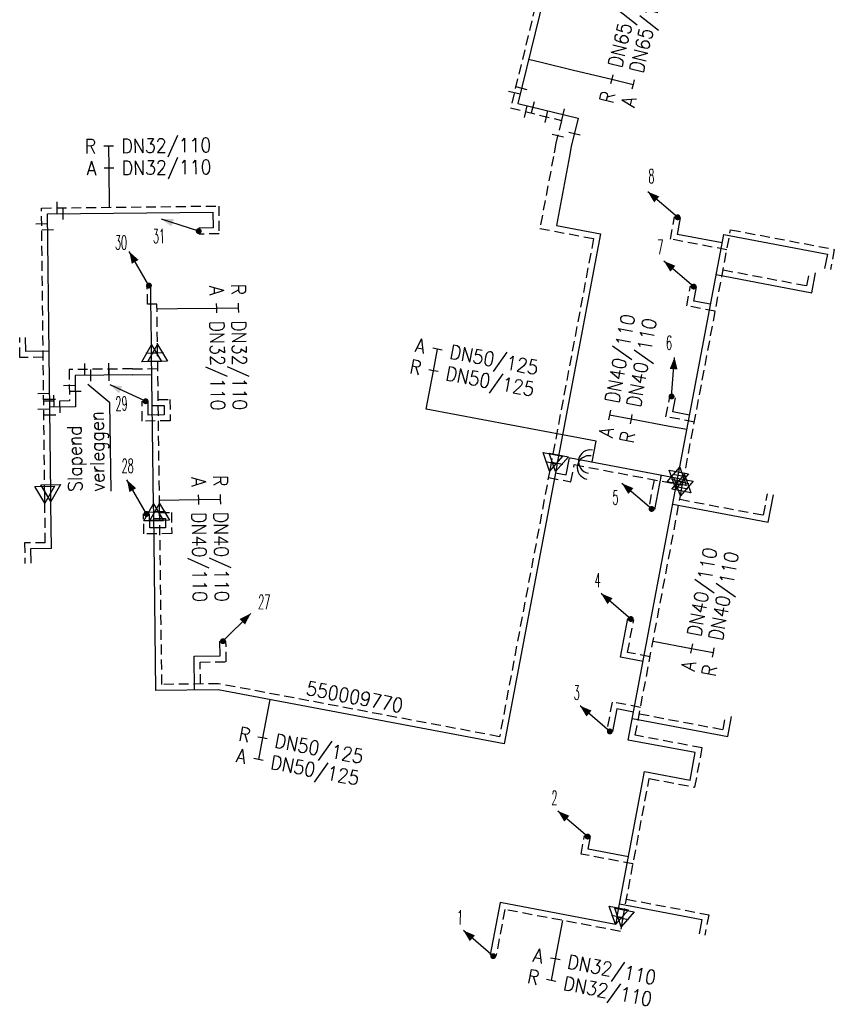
# Model space of a CAD drawing. Header units: millimetres. Extents: x 0 to 118212815, y 0 to 488348790.
# Tile 113 of 143: x 117443895 to 117495843, y 486824568 to 486887384. Entities that reach past the tile are written whole.
import ezdxf
from ezdxf.enums import TextEntityAlignment as Align

# ---------------------------------------------------------------- set-up
doc = ezdxf.new("R2010")
doc.units = ezdxf.units.MM
doc.header["$LTSCALE"] = 200
doc.linetypes.add('HIDDEN2', pattern=[4.7625, 3.175, -1.5875])
for name, color, linetype in [('WW-C-mof', 7, 'Continuous'), ('WW-C-stijgstrang', 7, 'Continuous'), ('WW-C-VERLOOP', 7, 'Continuous'), ('WW-C-zbocht', 7, 'Continuous'), ('WW-I-diam', 7, 'Continuous'), ('WW-I-info', 7, 'Continuous'), ('WW-L-aanvoer', 3, 'Continuous'), ('WW-L-retour', 3, 'HIDDEN2')]:
    doc.layers.add(name, color=color, linetype=linetype)
doc.styles.add('DIN17', font='ROMANS.SHX', dxfattribs={"width": 0.9})

# ---------------------------------------------------------------- blocks, each defined once
blk = doc.blocks.new('LR-styg')
at = {"color": 0, "lineweight": -3}
blk.add_line((0, 0), (2.5, 4.33), dxfattribs=at)
at = {"color": 0, "lineweight": -3, "const_width": 0.375}
blk.add_lwpolyline([(-0.19, 0, 1), (0.19, 0, 1)], format="xyb", close=True, dxfattribs=at)
at = {"color": 0, "lineweight": -3}
blk.add_solid([(2.5, 4.33), (1.32, 3.28), (2.18, 2.78)], dxfattribs=at)
at = {"color": 7, "linetype": 'ByBlock', "lineweight": -2, "style": 'DIN17', "width": 0.5}
blk.add_attdef('*1', text='', height=1.8, dxfattribs=at).set_placement((0, -2.5), align=Align.MIDDLE)
blk = doc.blocks.new('LR-mof')
at = {"color": 0, "linetype": 'ByBlock', "lineweight": -2}
blk.add_line((0, -0.75), (0, 0.75), dxfattribs=at)
blk = doc.blocks.new('LR-VERL')
at = {"color": 0, "linetype": 'ByBlock', "lineweight": -2}
blk.add_lwpolyline([(1.08, 0), (-1.08, -1.25), (-1.08, 1.25)], close=True, dxfattribs=at)
blk = doc.blocks.new('LR-DIAB2')
at = {"color": 0, "linetype": 'Continuous', "lineweight": -3}
blk.add_line((0, 5), (0, 7.8), dxfattribs=at)
at = {"color": 0, "lineweight": -3}
blk.add_line((0, 0), (0, 5), dxfattribs=at)
for points in [[(0.61, 7.8), (0, 7.8), (-0.61, 7.8)], [(0.61, 5), (0, 5), (-0.61, 5)]]:
    blk.add_lwpolyline(points, dxfattribs=at)
at = {"color": 1, "lineweight": -3, "style": 'DIN17', "width": 0.9}
for tag, p in [('*1', (-1.61, 7.8)), ('*2', (-1.61, 5.02))]:
    blk.add_attdef(tag, text='', height=1.8, dxfattribs=at).set_placement(p, align=Align.MIDDLE_RIGHT)
for tag, p in [('*11', (1.61, 7.8)), ('*12', (1.61, 5))]:
    blk.add_attdef(tag, text='', height=1.8, dxfattribs=at).set_placement(p, align=Align.MIDDLE_LEFT)
blk = doc.blocks.new('LR-zbocht')
at = {"color": 0, "linetype": 'ByBlock', "lineweight": -2}
blk.add_arc((1.5, 0), 1.5, 90, 270, dxfattribs=at)
blk = doc.blocks.new('LR-DIAO2')
at = {"color": 0, "lineweight": -3}
blk.add_line((0, 0), (0, -5), dxfattribs=at)
at = {"color": 0, "linetype": 'Continuous', "lineweight": -3}
blk.add_line((0, -5), (0, -7.8), dxfattribs=at)
at = {"color": 0, "lineweight": -3}
for points in [[(0.61, -5), (0, -5), (-0.61, -5)], [(0.61, -7.8), (0, -7.8), (-0.61, -7.8)]]:
    blk.add_lwpolyline(points, dxfattribs=at)
at = {"color": 1, "lineweight": -3, "style": 'DIN17', "width": 0.9}
for tag, p in [('*1', (-1.61, -5)), ('*2', (-1.61, -7.78))]:
    blk.add_attdef(tag, text='', height=1.8, dxfattribs=at).set_placement(p, align=Align.MIDDLE_RIGHT)
for tag, p in [('*11', (1.61, -5)), ('*12', (1.61, -7.8))]:
    blk.add_attdef(tag, text='', height=1.8, dxfattribs=at).set_placement(p, align=Align.MIDDLE_LEFT)
blk = doc.blocks.new('LR-hyp')
at = {"color": 7, "linetype": 'ByBlock', "lineweight": -3, "style": 'DIN17', "width": 0.9}
blk.add_attdef('*1', text='', height=1.8, dxfattribs=at).set_placement((0, 0), align=Align.MIDDLE)
at = {"color": 7, "linetype": 'ByBlock', "lineweight": -2, "style": 'DIN17', "width": 0.9, "flags": 1}
blk.add_attdef('*2', text='', height=1.8, dxfattribs=at).set_placement((0, -5), align=Align.MIDDLE)

msp = doc.modelspace()

# ---------------------------------------------------------------- linework, layer by layer
at = {"layer": 'WW-I-diam'}
for p, q in [((117476350, 486884870), (117477144, 486884676)), ((117477144, 486884676), (117479220, 486884171)), ((117452652, 486868935), (117453959, 486868951)), ((117480654, 486860492), (117469820, 486862535)), ((117486442, 486861233), (117485338, 486861441)), ((117480404, 486859166), (117480654, 486860492))]:
    msp.add_line(p, q, dxfattribs=at)
at = {"layer": 'WW-I-info', "lineweight": -3}
for p, q in [((117449651, 486862934), (117448235, 486864100)), ((117449722, 486857312), (117449651, 486862934))]:
    msp.add_line(p, q, dxfattribs=at)
at = {"layer": 'WW-L-aanvoer'}
for p, q in [((117477507, 486889620), (117475659, 486882032)), ((117475659, 486882032), (117479506, 486881095)), ((117479506, 486881095), (117479067, 486879292)), ((117479067, 486879292), (117478951, 486878677)), ((117478951, 486878677), (117478117, 486874255)), ((117485834, 486873688), (117486033, 486874742)), ((117478117, 486874255), (117480932, 486873724)), ((117480932, 486873724), (117478172, 486859091)), ((117488689, 486873149), (117485834, 486873688)), ((117485992, 486858851), (117488789, 486873677)), ((117488789, 486873677), (117495399, 486872430)), ((117495399, 486872430), (117495226, 486871511)), ((117488306, 486871119), (117494400, 486869969)), ((117494400, 486869969), (117494636, 486871224)), ((117452265, 486869476), (117452253, 486870417)), ((117486881, 486869432), (117487051, 486870335)), ((117452299, 486866834), (117452265, 486869476)), ((117487950, 486869230), (117486881, 486869432)), ((117452309, 486866101), (117452299, 486866834)), ((117452434, 486856391), (117452309, 486866101)), ((117451090, 486864728), (117452326, 486864744)), ((117485549, 486862359), (117485719, 486863259)), ((117452090, 486862160), (117452079, 486863057)), ((117452352, 486862765), (117453104, 486862774)), ((117453104, 486862774), (117453111, 486862174)), ((117453111, 486862174), (117452090, 486862160)), ((117486616, 486862158), (117485549, 486862359)), ((117478746, 486858347), (117478952, 486859439)), ((117478952, 486859439), (117479026, 486859426)), ((117479026, 486859426), (117485858, 486858137)), ((117478172, 486859091), (117478076, 486858584)), ((117485890, 486858306), (117485992, 486858851)), ((117478076, 486858584), (117474797, 486841196)), ((117478056, 486858477), (117478746, 486858347)), ((117484794, 486858338), (117484379, 486856138)), ((117485831, 486857994), (117485890, 486858306)), ((117485636, 486856963), (117485831, 486857994)), ((117482706, 486841430), (117485636, 486856963)), ((117491634, 486855334), (117491963, 486857074)), ((117452440, 486855952), (117452434, 486856391)), ((117485546, 486856482), (117491634, 486855334)), ((117452185, 486854962), (117452173, 486855858)), ((117452587, 486844588), (117452440, 486855952)), ((117452445, 486855553), (117453194, 486855563)), ((117453194, 486855563), (117453202, 486854975)), ((117453202, 486854975), (117452185, 486854962)), ((117482212, 486846710), (117482677, 486849176)), ((117456680, 486846802), (117456668, 486847731)), ((117455020, 486846780), (117456680, 486846802)), ((117455048, 486844620), (117455020, 486846780)), ((117483651, 486846438), (117482212, 486846710)), ((117456542, 486844639), (117452587, 486844588)), ((117474797, 486841196), (117456542, 486844639)), ((117481977, 486843410), (117481707, 486841982)), ((117483042, 486843209), (117481977, 486843410)), ((117482965, 486842798), (117489054, 486841650)), ((117489054, 486841650), (117489294, 486842925)), ((117486979, 486840624), (117482706, 486841430)), ((117486648, 486838867), (117486979, 486840624)), ((117481996, 486830180), (117483738, 486839416)), ((117483738, 486839416), (117486648, 486838867)), ((117480139, 486834455), (117480293, 486835272)), ((117482711, 486833970), (117480139, 486834455)), ((117474526, 486831056), (117473895, 486827715)), ((117481899, 486829666), (117474526, 486831056)), ((117482146, 486830972), (117487394, 486829982)), ((117481973, 486830057), (117481899, 486829666)), ((117481973, 486830057), (117481996, 486830180)), ((117487394, 486829982), (117487220, 486829059))]:
    msp.add_line(p, q, dxfattribs=at)
at = {"layer": 'WW-L-aanvoer', "lineweight": -3}
for p, q in [((117445668, 486874992), (117456211, 486875113)), ((117456211, 486875113), (117456223, 486874098)), ((117445872, 486857184), (117445668, 486874992)), ((117456223, 486874098), (117455310, 486874088)), ((117444286, 486866212), (117444275, 486867103)), ((117445769, 486866229), (117444286, 486866212)), ((117451090, 486864728), (117447433, 486864686)), ((117447433, 486864686), (117447456, 486862688)), ((117447456, 486862688), (117445809, 486862669)), ((117445880, 486856485), (117445872, 486857184)), ((117445913, 486853643), (117445880, 486856485)), ((117445913, 486853643), (117444589, 486853628)), ((117444589, 486853628), (117444600, 486852703))]:
    msp.add_line(p, q, dxfattribs=at)
at = {"layer": 'WW-L-retour'}
for p, q in [((117477228, 486890079), (117475200, 486881753)), ((117475200, 486881753), (117478445, 486880962)), ((117478445, 486880962), (117478090, 486879505)), ((117478090, 486879505), (117477932, 486878665)), ((117477932, 486878665), (117477065, 486874067)), ((117485390, 486873385), (117485660, 486874812)), ((117477065, 486874067), (117480488, 486873421)), ((117486366, 486858781), (117489233, 486873980)), ((117489233, 486873980), (117495843, 486872733)), ((117480488, 486873421), (117477790, 486859118)), ((117488992, 486872705), (117485390, 486873385)), ((117495843, 486872733), (117495599, 486871441)), ((117488750, 486871422), (117494097, 486870413)), ((117494097, 486870413), (117494263, 486871295)), ((117452046, 486869231), (117452031, 486870408)), ((117486437, 486869129), (117486678, 486870405)), ((117452648, 486869238), (117452046, 486869231)), ((117452679, 486866839), (117452648, 486869238)), ((117488253, 486868787), (117486437, 486869129)), ((117452689, 486866122), (117452679, 486866839)), ((117452814, 486856395), (117452689, 486866122)), ((117451086, 486865108), (117452702, 486865129)), ((117485105, 486862056), (117485346, 486863330)), ((117451715, 486861775), (117451699, 486863052)), ((117452727, 486863149), (117453479, 486863159)), ((117453479, 486863159), (117453496, 486861798)), ((117486919, 486861714), (117485105, 486862056)), ((117453496, 486861798), (117451715, 486861775)), ((117477790, 486859118), (117477703, 486858654)), ((117479049, 486857903), (117479255, 486858996)), ((117479255, 486858996), (117486161, 486857693)), ((117486189, 486857845), (117486366, 486858781)), ((117477703, 486858654), (117474494, 486841640)), ((117477613, 486858174), (117479049, 486857903)), ((117484350, 486858035), (117484005, 486856209)), ((117486010, 486856892), (117486130, 486857531)), ((117486130, 486857531), (117486189, 486857845)), ((117483150, 486841733), (117486010, 486856892)), ((117491331, 486855778), (117491589, 486857145)), ((117452820, 486855984), (117452814, 486856395)), ((117485989, 486856785), (117491331, 486855778)), ((117451809, 486854577), (117451793, 486855853)), ((117452962, 486844973), (117452820, 486855984)), ((117452820, 486855938), (117453570, 486855948)), ((117453570, 486855948), (117453587, 486854600)), ((117453587, 486854600), (117451809, 486854577)), ((117482656, 486847013), (117483051, 486849105)), ((117457065, 486846427), (117457048, 486847736)), ((117484095, 486846741), (117482656, 486847013)), ((117455405, 486846405), (117457065, 486846427)), ((117455423, 486845005), (117455405, 486846405)), ((117456575, 486845020), (117452962, 486844973)), ((117474494, 486841640), (117456575, 486845020)), ((117481674, 486843854), (117481334, 486842053)), ((117483486, 486843512), (117481674, 486843854)), ((117483408, 486843101), (117488751, 486842094)), ((117488751, 486842094), (117488921, 486842996)), ((117487423, 486840927), (117483150, 486841733)), ((117486951, 486838424), (117487423, 486840927)), ((117482358, 486830048), (117484041, 486838972)), ((117484041, 486838972), (117486951, 486838424)), ((117479695, 486834152), (117479920, 486835342)), ((117483014, 486833526), (117479695, 486834152)), ((117482589, 486831275), (117487837, 486830285)), ((117474829, 486830613), (117474269, 486827644)), ((117482202, 486829222), (117474829, 486830613)), ((117482346, 486829987), (117482202, 486829222)), ((117482346, 486829987), (117482358, 486830048)), ((117487837, 486830285), (117487593, 486828989))]:
    msp.add_line(p, q, dxfattribs=at)
at = {"layer": 'WW-L-retour', "lineweight": -3}
for p, q in [((117445284, 486875368), (117456587, 486875498)), ((117445494, 486857079), (117445284, 486875368)), ((117456587, 486875498), (117456607, 486873722)), ((117456607, 486873722), (117455315, 486873708)), ((117443910, 486865828), (117443895, 486867099)), ((117445393, 486865845), (117443910, 486865828)), ((117451086, 486865108), (117447048, 486865061)), ((117447048, 486865061), (117447071, 486863063)), ((117447071, 486863063), (117445425, 486863044)), ((117445501, 486856465), (117445494, 486857079)), ((117445529, 486854019), (117445501, 486856465)), ((117445529, 486854019), (117444205, 486854003)), ((117444205, 486854003), (117444220, 486852699))]:
    msp.add_line(p, q, dxfattribs=at)

# ---------------------------------------------------------------- block references
at = {"layer": 'WW-C-mof'}
for p, xscale, yscale, zscale, rotation in [((117475436, 486882724), 500.0000000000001, 500.0000000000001, 500.0000000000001, 76.31251255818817), ((117475895, 486883004), 500, 500, 500, 76.31251255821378), ((117476630, 486881796), 500.0000000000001, 500.0000000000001, 500.0000000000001, 346.3125167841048), ((117476171, 486881516), 500.0000000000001, 500.0000000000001, 500.0000000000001, 346.3125167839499), ((117477474, 486881199), 500.0000000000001, 500.0000000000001, 500.0000000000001, 166.3125167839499), ((117478535, 486881332), 500, 500, 500, 166.3125167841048), ((117479270, 486880124), 500, 500, 500, 256.312512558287), ((117478209, 486879991), 500, 500, 500, 256.3125125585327), ((117452309, 486866101), 500, 500, 500, 90.7408), ((117452689, 486866122), 500, 500, 500, 90.7408), ((117477790, 486859118), 500, 500, 500, 259.3183999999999), ((117478172, 486859091), 500, 500, 500, 259.3183999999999), ((117485890, 486858306), 500.0000000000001, 500.0000000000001, 500.0000000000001, 79.3184), ((117485831, 486857994), 500, 500, 500, 259.3183999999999), ((117486130, 486857531), 500, 500, 500, 259.3183999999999), ((117486189, 486857845), 500.0000000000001, 500.0000000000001, 500.0000000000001, 79.3184), ((117452440, 486855952), 500, 500, 500, 90.7408), ((117452820, 486855984), 500, 500, 500, 90.7408), ((117481996, 486830180), 500, 500, 500, 259.3183999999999), ((117482358, 486830048), 500, 500, 500, 259.3183999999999)]:
    msp.add_blockref('LR-mof', p, dxfattribs=dict(at, xscale=xscale, yscale=yscale, zscale=zscale, rotation=rotation))
at = {"layer": 'WW-C-mof', "lineweight": -3}
for p, xscale, yscale, zscale, rotation in [((117446284, 486875379), 500, 500, 500, 0.6572525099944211), ((117446668, 486875004), 500, 500, 500, 0.6572525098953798), ((117445295, 486874368), 500.0000000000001, 500.0000000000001, 500.0000000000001, 270.6572525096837), ((117445680, 486873992), 500.0000000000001, 500.0000000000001, 500.0000000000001, 270.6572525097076), ((117448048, 486865073), 500, 500, 500, 0.6572525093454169), ((117448433, 486864697), 499.9999999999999, 499.9999999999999, 499.9999999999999, 0.6572525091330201), ((117447060, 486864061), 500, 500, 500, 270.6572525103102), ((117445419, 486863544), 500.0000000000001, 500.0000000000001, 500.0000000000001, 270.6572525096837), ((117445804, 486863169), 500.0000000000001, 500.0000000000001, 500.0000000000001, 270.6572525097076), ((117446080, 486863052), 499.9999999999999, 499.9999999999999, 499.9999999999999, 0.6572525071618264), ((117447444, 486863686), 500, 500, 500, 270.6572525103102), ((117445431, 486862544), 500.0000000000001, 500.0000000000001, 500.0000000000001, 270.6572525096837), ((117446464, 486862676), 499.9999999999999, 499.9999999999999, 499.9999999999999, 0.657252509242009), ((117445815, 486862169), 500.0000000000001, 500.0000000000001, 500.0000000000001, 270.6572525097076)]:
    msp.add_blockref('LR-mof', p, dxfattribs=dict(at, xscale=xscale, yscale=yscale, zscale=zscale, rotation=rotation))
at = {"layer": 'WW-C-mof', "linetype": 'Continuous', "lineweight": -3, "xscale": 500, "yscale": 500, "zscale": 500, "rotation": 0.6573000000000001}
for p in [(117449589, 486865091), (117449591, 486864711)]:
    msp.add_blockref('LR-mof', p, dxfattribs=at)
at = {"layer": 'WW-C-stijgstrang', "linetype": 'Continuous'}
ref = msp.add_blockref('LR-styg', (117485848, 486874778), dxfattribs=dict(at, xscale=500.0000000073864, yscale=499.9999999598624, zscale=500.0000000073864, rotation=79.31835380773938))
ref.add_attrib('*1', '8', dxfattribs={"layer": '0', "color": 7, "linetype": 'ByBlock', "lineweight": -2, "height": 900, "style": 'DIN17', "width": 0.5}).set_placement((117484183, 486877396), align=Align.MIDDLE)
at = {"layer": 'WW-C-stijgstrang', "linetype": 'Continuous', "lineweight": -3}
ref = msp.add_blockref('LR-styg', (117455312, 486873898), dxfattribs=dict(at, xscale=499.9999999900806, yscale=500.0000000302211, zscale=499.9999999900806, rotation=102.2771232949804))
ref.add_attrib('*1', '31', dxfattribs={"layer": '0', "color": 7, "linetype": 'ByBlock', "lineweight": -2, "height": 900, "rotation": 0.65725, "style": 'DIN17', "width": 0.5}).set_placement((117452774, 486873579), align=Align.MIDDLE)
at = {"layer": 'WW-C-stijgstrang', "linetype": 'Continuous'}
ref = msp.add_blockref('LR-styg', (117452136, 486870420), dxfattribs=dict(at, xscale=500.0000000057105, yscale=499.999999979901, zscale=500.0000000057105, rotation=60.0000000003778))
ref.add_attrib('*1', '30', dxfattribs={"layer": '0', "color": 7, "linetype": 'ByBlock', "lineweight": -2, "height": 900, "rotation": 0.74079, "style": 'DIN17', "width": 0.5}).set_placement((117450359, 486873166), align=Align.MIDDLE)
ref = msp.add_blockref('LR-styg', (117486874, 486870357), dxfattribs=dict(at, xscale=500.0000000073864, yscale=499.9999999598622, zscale=500.0000000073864, rotation=79.31835380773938))
ref.add_attrib('*1', '7', dxfattribs={"layer": '0', "color": 7, "linetype": 'ByBlock', "lineweight": -2, "height": 900, "style": 'DIN17', "width": 0.5}).set_placement((117484750, 486872881), align=Align.MIDDLE)
ref = msp.add_blockref('LR-styg', (117485467, 486863348), dxfattribs=dict(at, xscale=499.999999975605, yscale=499.999999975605, zscale=500, rotation=25.79685456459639))
ref.add_attrib('*1', '6', dxfattribs={"layer": '0', "color": 7, "linetype": 'ByBlock', "lineweight": -2, "height": 900, "rotation": 359.3055, "style": 'DIN17', "width": 0.5}).set_placement((117485308, 486866765), align=Align.MIDDLE)
ref = msp.add_blockref('LR-styg', (117451926, 486863042), dxfattribs=dict(at, xscale=500.0000000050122, yscale=499.9999999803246, zscale=500.0000000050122, rotation=95.26669303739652))
ref.add_attrib('*1', '29', dxfattribs={"layer": '0', "color": 7, "linetype": 'ByBlock', "lineweight": -2, "height": 900, "rotation": 0.74077, "style": 'DIN17', "width": 0.5}).set_placement((117450387, 486862890), align=Align.MIDDLE)
ref = msp.add_blockref('LR-styg', (117451983, 486855855), dxfattribs=dict(at, xscale=500.0000000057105, yscale=499.9999999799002, zscale=500.0000000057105, rotation=60.0000000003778))
ref.add_attrib('*1', '28', dxfattribs={"layer": '0', "color": 7, "linetype": 'ByBlock', "lineweight": -2, "height": 900, "rotation": 0.47745, "style": 'DIN17', "width": 0.5}).set_placement((117450783, 486858917), align=Align.MIDDLE)
ref = msp.add_blockref('LR-styg', (117484195, 486856170), dxfattribs=dict(at, xscale=500.0000000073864, yscale=499.9999999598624, zscale=500.0000000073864, rotation=79.31835380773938))
ref.add_attrib('*1', '5', dxfattribs={"layer": '0', "color": 7, "linetype": 'ByBlock', "lineweight": -2, "height": 900, "rotation": 359.3055, "style": 'DIN17', "width": 0.5}).set_placement((117481886, 486856894), align=Align.MIDDLE)
ref = msp.add_blockref('LR-styg', (117482868, 486849147), dxfattribs=dict(at, xscale=500.0000000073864, yscale=499.9999999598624, zscale=500.0000000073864, rotation=79.31835380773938))
ref.add_attrib('*1', '4', dxfattribs={"layer": '0', "color": 7, "linetype": 'ByBlock', "lineweight": -2, "height": 900, "rotation": 359.3055, "style": 'DIN17', "width": 0.5}).set_placement((117480751, 486851621), align=Align.MIDDLE)
ref = msp.add_blockref('LR-styg', (117456858, 486847734), dxfattribs=dict(at, xscale=500.0000000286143, yscale=499.9999999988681, zscale=500, rotation=345.0000000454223))
ref.add_attrib('*1', '27', dxfattribs={"layer": '0', "color": 7, "linetype": 'ByBlock', "lineweight": -2, "height": 900, "rotation": 359.3628, "style": 'DIN17', "width": 0.5}).set_placement((117459488, 486850235), align=Align.MIDDLE)
ref = msp.add_blockref('LR-styg', (117481528, 486841979), dxfattribs=dict(at, xscale=500.0000000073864, yscale=499.9999999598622, zscale=500.0000000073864, rotation=79.31835380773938))
ref.add_attrib('*1', '3', dxfattribs={"layer": '0', "color": 7, "linetype": 'ByBlock', "lineweight": -2, "height": 900, "rotation": 359.3055, "style": 'DIN17', "width": 0.5}).set_placement((117479411, 486844453), align=Align.MIDDLE)
ref = msp.add_blockref('LR-styg', (117480114, 486835269), dxfattribs=dict(at, xscale=500.0000000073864, yscale=499.9999999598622, zscale=500.0000000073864, rotation=79.31835380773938))
ref.add_attrib('*1', '2', dxfattribs={"layer": '0', "color": 7, "linetype": 'ByBlock', "lineweight": -2, "height": 900, "rotation": 359.3055, "style": 'DIN17', "width": 0.5}).set_placement((117477997, 486837743), align=Align.MIDDLE)
ref = msp.add_blockref('LR-styg', (117474089, 486827641), dxfattribs=dict(at, xscale=500.0000000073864, yscale=499.9999999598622, zscale=500.0000000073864, rotation=79.31835380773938))
ref.add_attrib('*1', '1', dxfattribs={"layer": '0', "color": 7, "linetype": 'ByBlock', "lineweight": -2, "height": 900, "rotation": 359.3055, "style": 'DIN17', "width": 0.5}).set_placement((117471973, 486830115), align=Align.MIDDLE)
at = {"layer": 'WW-C-VERLOOP', "linetype": 'Continuous'}
for p, xscale, yscale, zscale, rotation in [((117452309, 486866101), 500, 500, 500, 90.7408), ((117452689, 486866122), 500, 500, 500, 90.7408), ((117477790, 486859118), 500.0000000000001, 500.0000000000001, 500.0000000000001, 259.3184), ((117478172, 486859091), 500.0000000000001, 500.0000000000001, 500.0000000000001, 259.3184), ((117485890, 486858306), 500.0000000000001, 500.0000000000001, 500.0000000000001, 79.3184), ((117485831, 486857994), 500.0000000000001, 500.0000000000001, 500.0000000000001, 259.3184), ((117486130, 486857531), 500.0000000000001, 500.0000000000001, 500.0000000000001, 259.3184), ((117486189, 486857845), 500.0000000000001, 500.0000000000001, 500.0000000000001, 79.3184), ((117452440, 486855952), 500, 500, 500, 90.7408), ((117452820, 486855984), 500, 500, 500, 90.7408), ((117481996, 486830180), 500.0000000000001, 500.0000000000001, 500.0000000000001, 259.3184), ((117482358, 486830048), 500.0000000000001, 500.0000000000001, 500.0000000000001, 259.3184)]:
    msp.add_blockref('LR-VERL', p, dxfattribs=dict(at, xscale=xscale, yscale=yscale, zscale=zscale, rotation=rotation))
at = {"layer": 'WW-C-VERLOOP', "linetype": 'Continuous', "lineweight": -3, "xscale": 500, "yscale": 500, "zscale": 500, "rotation": 270.6573}
for p in [(117445494, 486857079), (117445872, 486857184)]:
    msp.add_blockref('LR-VERL', p, dxfattribs=at)
at = {"layer": 'WW-C-zbocht', "linetype": 'Continuous', "xscale": 500.0000000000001, "yscale": 500.0000000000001, "zscale": 500.0000000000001, "rotation": 349.3183999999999}
for p in [(117479539, 486859329), (117479465, 486858956)]:
    msp.add_blockref('LR-zbocht', p, dxfattribs=at)
at = {"layer": 'WW-I-diam', "linetype": 'Continuous'}
for name, p, xscale, yscale, zscale, rotation, values in [('LR-DIAO2', (117479220, 486884171), 500, 500, 500, 76.31251255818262, {'*1': 'R', '*11': 'DN65/140', '*2': 'A', '*12': 'DN65/140'}), ('LR-DIAB2', (117453959, 486868951), 499.9999999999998, 499.9999999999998, 499.9999999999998, 270.7407824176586, {'*1': 'R', '*11': 'DN32/110', '*2': 'A', '*12': 'DN32/110'}), ('LR-DIAB2', (117485338, 486861441), 499.9999999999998, 499.9999999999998, 499.9999999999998, 79.31835380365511, {'*1': 'A', '*11': 'DN40/110', '*2': 'R', '*12': 'DN40/110'}), ('LR-DIAB2', (117469820, 486862535), 500.0000000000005, 500.0000000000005, 500.0000000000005, 349.3183538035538, {'*1': 'A', '*11': 'DN50/125', '*2': 'R', '*12': 'DN50/125'}), ('LR-DIAB2', (117452810, 486856737), 500, 500, 500, 270.7407824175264, {'*1': 'R', '*11': 'DN40/110', '*2': 'A', '*12': 'DN40/110'}), ('LR-DIAO2', (117484282, 486847735), 499.9999999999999, 499.9999999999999, 499.9999999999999, 79.31835380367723, {'*1': 'A', '*11': 'DN40/110', '*2': 'R', '*12': 'DN40/110'}), ('LR-DIAO2', (117459845, 486844016), 499.9999999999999, 499.9999999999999, 499.9999999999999, 349.3183538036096, {'*1': 'R', '*11': 'DN50/125', '*2': 'A', '*12': 'DN50/125'}), ('LR-DIAO2', (117478515, 486829917), 500, 500, 500, 349.3183538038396, {'*1': 'A', '*11': 'DN32/110', '*2': 'R', '*12': 'DN32/110'})]:
    msp.add_blockref(name, p, dxfattribs=dict(at, xscale=xscale, yscale=yscale, zscale=zscale, rotation=rotation)).add_auto_attribs(values)
at = {"layer": 'WW-I-diam', "linetype": 'Continuous', "lineweight": -3, "xscale": 500.0000000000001, "yscale": 500.0000000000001, "zscale": 500.0000000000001, "rotation": 0.6572525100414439}
msp.add_blockref('LR-DIAB2', (117449621, 486875418), dxfattribs=at).add_auto_attribs({'*1': 'R', '*11': 'DN32/110', '*2': 'A', '*12': 'DN32/110'})
at = {"layer": 'WW-I-info', "linetype": 'Continuous', "xscale": 500, "yscale": 500, "zscale": 500, "rotation": 349.3183538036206}
msp.add_blockref('LR-hyp', (117465259, 486844179), dxfattribs=at).add_auto_attribs({'*1': '550009770'})

# ---------------------------------------------------------------- texts
at = {"layer": 'WW-I-info', "lineweight": -3, "style": 'DIN17', "width": 0.9}
for s, p in [('verleggen', (117449308, 486857293)), ('Slapend ', (117447881, 486857273))]:
    msp.add_text(s, height=900, rotation=90.71896, dxfattribs=at).set_placement(p)

doc.saveas('drawing.dxf')
